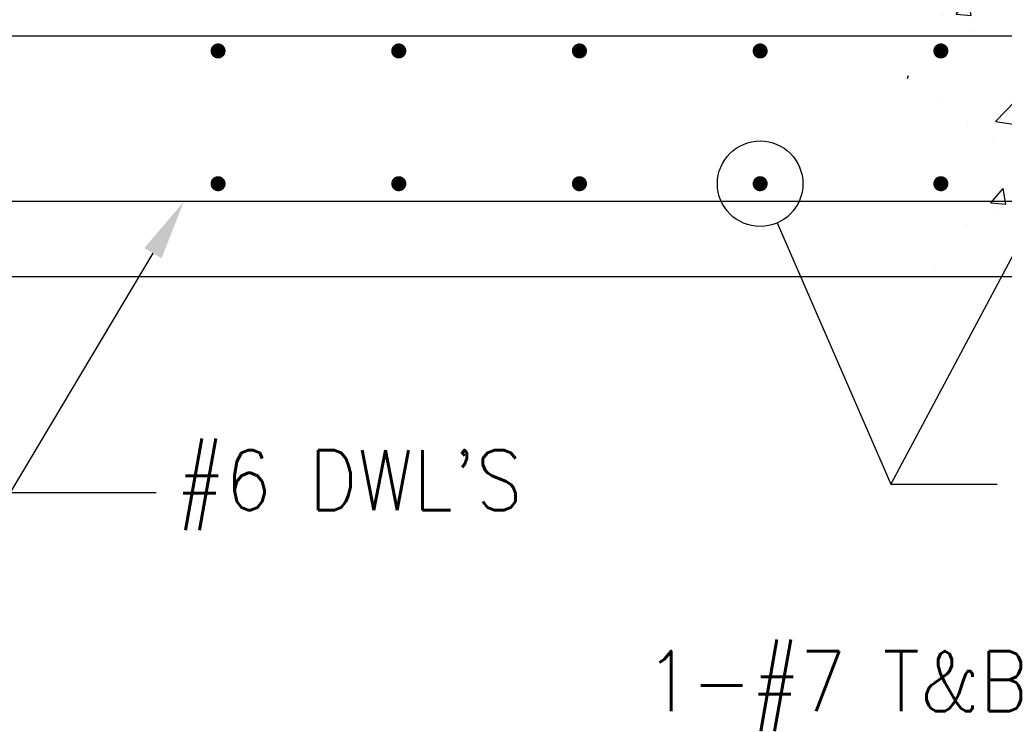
# Model space of a CAD drawing. Header units: inches. Extents: x -9715 to 32893, y -15613 to -1138.
# Tile 167 of 256: x 8983 to 9049, y -5857 to -5811. Entities that reach past the tile are written whole.
import ezdxf

# ---------------------------------------------------------------- set-up
doc = ezdxf.new("R2010")
doc.units = ezdxf.units.IN
doc.header["$MEASUREMENT"] = 0
doc.layers.get('0').update_dxf_attribs({"color": 252})
for name, color, linetype in [('S-ANNO-TEXT', 2, 'Continuous'), ('S1', 2, 'Continuous'), ('S3', 4, 'Continuous'), ('S4', 2, 'Continuous'), ('S7R', 2, 'Continuous')]:
    doc.layers.add(name, color=color, linetype=linetype)
doc.styles.add('125', font='romans.shx', dxfattribs={"width": 0.8, "height": 2})

# ---------------------------------------------------------------- blocks, each defined once
blk = doc.blocks.new('*X711')
at = {"color": 0}
for p, q in [((1700.73, 1109.3), (1702.89, 1111.87)), ((1703.71, 1109.03), (1703.19, 1111.87)), ((1730.08, 1111.55), (1732.22, 1110.11)), ((1732.22, 1110.11), (1732.7, 1111.52)), ((1733.31, 1111.35), (1733.31, 1111.35)), ((1698.27, 1108.99), (1698.27, 1108.99)), ((1700.73, 1109.3), (1703.71, 1109.03)), ((1734.99, 1109.87), (1734.99, 1109.87)), ((1736.59, 1106.16), (1739, 1109.03)), ((1739.58, 1105.9), (1739, 1109.03)), ((1760, 1110.22), (1760, 1110.22)), ((1716.05, 1107.38), (1716.05, 1107.38)), ((1718.15, 1107.42), (1718.15, 1107.42)), ((1703.53, 1105.73), (1703.53, 1105.73)), ((1736.59, 1106.16), (1739.58, 1105.9)), ((1772.45, 1103.02), (1774.86, 1105.89)), ((1775.44, 1102.76), (1774.86, 1105.89)), ((1772.45, 1103.02), (1775.44, 1102.76)), ((1774.56, 1102.82), (1774.56, 1102.82)), ((1748.59, 1099.07), (1748.59, 1099.07)), ((1691.04, 1096.93), (1691.22, 1097)), ((1691.04, 1096.47), (1691.22, 1097)), ((1723.34, 1095.87), (1723.34, 1095.87)), ((1765.93, 1095.96), (1765.93, 1095.96)), ((1766.4, 1094.93), (1766.4, 1094.93)), ((1712.82, 1092.65), (1712.82, 1092.65)), ((1753.41, 1094.31), (1753.41, 1094.31)), ((1759.58, 1091.66), (1763.08, 1093)), ((1762.07, 1089.98), (1763.08, 1093)), ((1697.67, 1092.35), (1697.67, 1092.35)), ((1708.58, 1087.91), (1712.47, 1091.97)), ((1713.02, 1087.22), (1712.47, 1091.96)), ((1739.51, 1091.52), (1739.51, 1091.52)), ((1759.58, 1091.66), (1762.06, 1089.98)), ((1721.83, 1090.15), (1721.83, 1090.15)), ((1737.24, 1089.92), (1737.24, 1089.92)), ((1766.2, 1090.4), (1766.2, 1090.4)), ((1702.9, 1087.66), (1702.9, 1087.66)), ((1708.58, 1087.91), (1713.02, 1087.22)), ((1708.08, 1084.92), (1708.08, 1084.92)), ((1773.96, 1086.18), (1773.96, 1086.18)), ((1761.94, 1079.63), (1765.83, 1083.69)), ((1766.39, 1078.94), (1765.83, 1083.69)), ((1747.99, 1082.43), (1747.99, 1082.43)), ((1722.73, 1079.23), (1722.73, 1079.23)), ((1761.94, 1079.63), (1766.39, 1078.94)), ((1771.71, 1078.73), (1771.71, 1078.73)), ((1697.06, 1075.7), (1697.06, 1075.7)), ((1717.57, 1075.53), (1721.07, 1076.87)), ((1717.57, 1075.53), (1720.05, 1073.85)), ((1720.05, 1073.85), (1721.07, 1076.87)), ((1752.77, 1076.24), (1752.77, 1076.24)), ((1707.66, 1071.69), (1710.07, 1074.56)), ((1710.65, 1071.42), (1710.07, 1074.56)), ((1740.26, 1074.59), (1740.26, 1074.59)), ((1707.66, 1071.69), (1710.65, 1071.42)), ((1743.53, 1068.55), (1745.94, 1071.42)), ((1746.52, 1068.29), (1745.94, 1071.42)), ((1708.68, 1070.43), (1708.68, 1070.43)), ((1773.35, 1069.53), (1773.35, 1069.53)), ((1743.53, 1068.55), (1746.51, 1068.29)), ((1779.39, 1065.41), (1781.67, 1068.13)), ((1703.08, 1067.1), (1703.08, 1067.1)), ((1729.77, 1065.98), (1729.77, 1065.98)), ((1747.38, 1065.78), (1747.38, 1065.78)), ((1779.39, 1065.41), (1781.67, 1065.21)), ((1756.46, 1064.85), (1756.46, 1064.85)), ((1764.34, 1065.09), (1764.34, 1065.09)), ((1722.12, 1062.58), (1722.12, 1062.58)), ((1713.62, 1060.39), (1713.62, 1060.39)), ((1735.18, 1060.09), (1735.18, 1060.09)), ((1696.45, 1059.06), (1696.45, 1059.06)), ((1740.31, 1059.26), (1740.31, 1059.26)), ((1758.56, 1059.01), (1758.56, 1059.01)), ((1767, 1058.13), (1767, 1058.13))]:
    blk.add_line(p, q, dxfattribs=at)

msp = doc.modelspace()

# ---------------------------------------------------------------- linework, layer by layer
at = {"layer": 'S1', "color": 3}
msp.add_line((9072.40218, -5828.00324), (8938.40218, -5828.00324), dxfattribs=at)
at = {"layer": 'S3', "color": 4}
for p, q in [((8940.40218, -5812.00324), (9070.40218, -5812.00324)), ((9068.40218, -5823.00324), (8977.05808, -5823.00324))]:
    msp.add_line(p, q, dxfattribs=at)
at = {"layer": 'S3', "const_width": 0.5}
for points in [[(8996.15218, -5813.00324, 1), (8996.65218, -5813.00324, 1)], [(9008.15218, -5813.00324, 1), (9008.65218, -5813.00324, 1)], [(9020.15218, -5813.00324, 1), (9020.65218, -5813.00324, 1)], [(9032.15218, -5813.00324, 1), (9032.65218, -5813.00324, 1)], [(9044.15218, -5813.00324, 1), (9044.65218, -5813.00324, 1)], [(8996.15218, -5821.82171, 1), (8996.65218, -5821.82171, 1)], [(9008.15218, -5821.82171, 1), (9008.65218, -5821.82171, 1)], [(9020.15218, -5821.82171, 1), (9020.65218, -5821.82171, 1)], [(9032.15218, -5821.82171, 1), (9032.65218, -5821.82171, 1)], [(9044.15218, -5821.82171, 1), (9044.65218, -5821.82171, 1)]]:
    msp.add_lwpolyline(points, format="xyb", close=True, dxfattribs=at)
at = {"layer": 'S7R', "color": 1}
for p, q in [((9055.06819, -5815.50861), (9041.08359, -5841.77303)), ((9033.53467, -5824.42437), (9041.08359, -5841.77303)), ((8992.07752, -5826.4372), (8982.58568, -5842.32676)), ((9041.08359, -5841.77303), (9048.14982, -5841.77303)), ((8982.58568, -5842.32676), (8992.29659, -5842.32676))]:
    msp.add_line(p, q, dxfattribs=at)
msp.add_circle((9032.40218, -5821.82171), 2.83838, dxfattribs=at)
msp.add_solid([(8991.50519, -5826.09531), (8992.64984, -5826.77909), (8994.12884, -5823.00324)], dxfattribs=at)

# ---------------------------------------------------------------- block references
at = {"layer": 'S4', "color": 1, "xscale": 0.3333333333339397, "yscale": 0.3333333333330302, "zscale": 0.3333333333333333}
msp.add_blockref('*X711', (8478.50828, -6180.32143), dxfattribs=at)

# ---------------------------------------------------------------- texts
at = {"layer": 'S-ANNO-TEXT', "style": '125', "width": 0.9}
for s, p in [("#6 DWL'S", (8993.62885, -5843.51039)), ('1-#7 T&B', (9024.79478, -5856.86068))]:
    msp.add_text(s, height=4, dxfattribs=at).set_placement(p)

doc.saveas('drawing.dxf')
